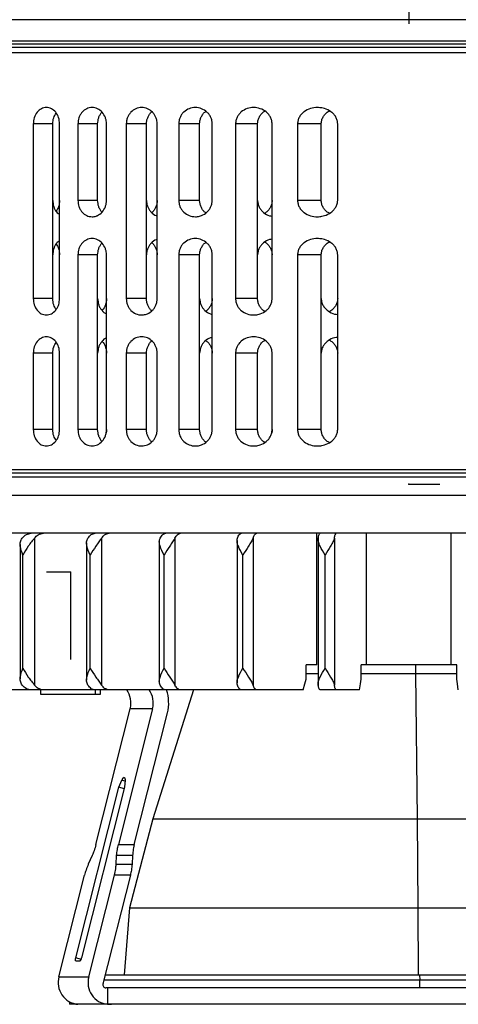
# Model space of a CAD drawing. Header units: millimetres. Extents: x -105 to 136, y -37 to 231.
# Tile 2 of 11: x 45 to 86, y -37 to 54. Entities that reach past the tile are written whole.
import ezdxf

# ---------------------------------------------------------------- set-up
doc = ezdxf.new("R2010")
doc.units = ezdxf.units.MM
doc.header["$PDSIZE"] = -1

msp = doc.modelspace()

# ---------------------------------------------------------------- linework, layer by layer
at = {"color": 7, "linetype": 'Continuous'}
for p, q in [((81.044, 61.323), (81.044, 53.297)), ((81.044, 61.323), (81.044, 53.297)), ((81.044, 11.123), (83.882, 11.123)), ((50.034, 3.073), (47.839, 3.073)), ((50.034, 3.073), (50.034, -4.953))]:
    msp.add_line(p, q, dxfattribs=at)
at = {"color": 7, "linetype": 'Continuous', "lineweight": 25}
for p, q in [((136.044, 53.673), (26.044, 53.673)), ((26.044, 51.723), (136.044, 51.723)), ((135.744, 51.423), (26.344, 51.423)), ((136.044, 50.623), (26.044, 50.623)), ((135.544, 51.123), (26.544, 51.123)), ((46.628, 44.123), (46.628, 28.123)), ((48.407, 44.123), (46.628, 44.123)), ((48.407, 28.123), (48.407, 44.123)), ((49.041, 28.123), (49.041, 44.123)), ((50.717, 44.123), (50.717, 37.123)), ((52.523, 44.123), (50.717, 44.123)), ((52.523, 37.123), (52.523, 44.123)), ((53.334, 37.123), (53.334, 44.123)), ((55.149, 44.123), (55.149, 28.123)), ((57.001, 44.123), (55.149, 44.123)), ((57.001, 28.123), (57.001, 44.123)), ((57.983, 28.123), (57.983, 44.123)), ((59.949, 44.123), (59.949, 37.123)), ((61.869, 44.123), (59.949, 44.123)), ((61.869, 37.123), (61.869, 44.123)), ((63.022, 37.123), (63.022, 44.123)), ((65.158, 44.123), (65.158, 28.123)), ((67.178, 44.123), (65.158, 44.123)), ((67.178, 28.123), (67.178, 44.123)), ((68.505, 28.123), (68.505, 44.123)), ((70.84, 44.123), (70.84, 37.123)), ((73.004, 44.123), (70.84, 44.123)), ((73.004, 37.123), (73.004, 44.123)), ((74.516, 37.123), (74.516, 44.123)), ((52.523, 37.123), (50.717, 37.123)), ((61.869, 37.123), (59.949, 37.123)), ((73.004, 37.123), (70.84, 37.123)), ((50.717, 32.123), (50.717, 16.123)), ((52.523, 32.123), (50.717, 32.123)), ((52.523, 16.123), (52.523, 32.123)), ((53.334, 16.123), (53.334, 32.123)), ((59.949, 32.123), (59.949, 16.123)), ((61.869, 32.123), (59.949, 32.123)), ((61.869, 16.123), (61.869, 32.123)), ((63.022, 16.123), (63.022, 32.123)), ((70.84, 32.123), (70.84, 16.123)), ((73.004, 32.123), (70.84, 32.123)), ((73.004, 16.123), (73.004, 32.123)), ((74.516, 16.123), (74.516, 32.123)), ((48.407, 28.123), (46.628, 28.123)), ((57.001, 28.123), (55.149, 28.123)), ((67.178, 28.123), (65.158, 28.123)), ((46.628, 23.123), (46.628, 16.123)), ((48.407, 23.123), (46.628, 23.123)), ((48.407, 16.123), (48.407, 23.123)), ((49.041, 16.123), (49.041, 23.123)), ((55.149, 23.123), (55.149, 16.123)), ((57.001, 23.123), (55.149, 23.123)), ((57.001, 16.123), (57.001, 23.123)), ((57.983, 16.123), (57.983, 23.123)), ((65.158, 23.123), (65.158, 16.123)), ((67.178, 23.123), (65.158, 23.123)), ((67.178, 16.123), (67.178, 23.123)), ((68.505, 16.123), (68.505, 23.123)), ((48.407, 16.123), (46.628, 16.123)), ((52.523, 16.123), (50.717, 16.123)), ((57.001, 16.123), (55.149, 16.123)), ((61.869, 16.123), (59.949, 16.123)), ((67.178, 16.123), (65.158, 16.123)), ((73.004, 16.123), (70.84, 16.123)), ((136.044, 12.443), (26.044, 12.443)), ((136.044, 11.749), (26.044, 11.749)), ((135.444, 12.123), (26.644, 12.123)), ((136.044, 10.087), (26.044, 10.087)), ((109.785, 6.623), (29.472, 6.623)), ((72.61, -5.427), (72.61, 6.623)), ((77.162, -5.427), (77.162, 6.623)), ((84.926, -5.427), (84.926, 6.623)), ((45.423, 5.593), (45.423, -6.696)), ((46.74, 6.18), (46.74, -7.284)), ((51.505, 5.733), (51.505, -6.837)), ((52.886, 6.18), (52.886, -7.284)), ((58.173, 5.862), (58.173, -6.966)), ((59.605, 6.18), (59.605, -7.284)), ((65.292, 5.968), (65.292, -7.072)), ((66.761, 6.18), (66.761, -7.284)), ((72.716, 6.183), (72.716, -7.286)), ((74.208, 6.18), (74.208, -7.284)), ((45.682, -5.727), (45.682, 4.623)), ((51.849, -5.727), (51.849, 4.623)), ((58.612, -5.727), (58.612, 4.623)), ((65.831, -5.727), (65.831, 4.623)), ((73.359, -5.727), (73.359, 4.623)), ((72.61, -5.427), (71.624, -5.427)), ((71.624, -6.727), (71.624, -5.427)), ((71.624, -6.227), (72.716, -6.227)), ((76.664, -6.727), (76.664, -5.427)), ((85.424, -5.427), (76.664, -5.427)), ((76.664, -6.227), (85.424, -6.227)), ((81.651, -5.427), (81.659, -6.227)), ((81.659, -6.227), (81.794, -19.548)), ((85.424, -6.727), (85.424, -5.427)), ((71.342, -7.727), (29.472, -7.727)), ((47.284, -7.727), (47.284, -8.127)), ((52.336, -8.127), (52.336, -7.727)), ((52.784, -8.127), (52.784, -7.727)), ((61.319, -7.727), (57.571, -19.548)), ((76.522, -7.727), (72.902, -7.727)), ((47.284, -8.127), (52.784, -8.127)), ((52.372, -21.891), (55.506, -9.445)), ((57.558, -9.445), (54.424, -21.891)), ((57.558, -9.445), (55.506, -9.445)), ((55.884, -21.891), (58.92, -9.833)), ((54.449, -16.633), (54.731, -16.004)), ((55.025, -16.088), (54.731, -16.004)), ((54.973, -15.765), (54.943, -15.756)), ((55.03, -16.004), (54.996, -16.633)), ((50.511, -32.271), (54.449, -16.633)), ((54.996, -16.633), (51.058, -32.271)), ((54.959, -16.779), (54.449, -16.633)), ((57.571, -19.548), (55.455, -27.693)), ((57.571, -19.548), (104.517, -19.548)), ((81.794, -19.548), (81.862, -27.693)), ((54.424, -21.891), (55.884, -21.891)), ((52.029, -22.891), (51.668, -23.695)), ((54.221, -23.695), (54.264, -22.891)), ((55.723, -22.891), (54.264, -22.891)), ((55.723, -22.891), (55.68, -23.695)), ((54.221, -23.695), (55.68, -23.695)), ((48.979, -34.009), (51.324, -24.695)), ((51.715, -34.009), (54.06, -24.695)), ((55.52, -24.695), (53.013, -34.649)), ((55.52, -24.695), (54.06, -24.695)), ((55.455, -27.693), (54.962, -33.827)), ((55.455, -27.693), (106.633, -27.693)), ((81.862, -27.693), (81.877, -33.827)), ((51.009, -32.413), (50.511, -32.271)), ((50.883, -32.56), (50.541, -32.56)), ((48.979, -34.009), (51.715, -34.009)), ((53.22, -33.827), (111.544, -33.827)), ((82.018, -33.827), (82.034, -34.327)), ((112.044, -34.327), (53.094, -34.327)), ((112.144, -35.027), (53.286, -35.027)), ((53.43, -35.027), (53.43, -36.524)), ((82.034, -35.027), (82.034, -34.327)), ((49.944, -36.311), (49.944, -36.527)), ((112.144, -36.527), (49.944, -36.527))]:
    msp.add_line(p, q, dxfattribs=at)
at = {"color": 7, "linetype": 'Continuous', "lineweight": 25, "flags": 128}
for points in [[(71.342, -7.727), (71.5, -7.167), (71.624, -6.727)], [(76.522, -7.727), (76.602, -7.167), (76.664, -6.727)], [(85.566, -7.727), (85.487, -7.167), (85.424, -6.727)], [(54.943, -15.756), (54.965, -15.76), (54.984, -15.773), (55, -15.794), (55.013, -15.823), (55.023, -15.859), (55.029, -15.901), (55.031, -15.95), (55.03, -16.004)], [(50.541, -32.56), (50.522, -32.555), (50.507, -32.538), (50.496, -32.512), (50.49, -32.476), (50.488, -32.432), (50.491, -32.382), (50.499, -32.327), (50.511, -32.271)]]:
    msp.add_lwpolyline(points, dxfattribs=at)
at = {"color": 7, "linetype": 'Continuous', "lineweight": 25}
for centre, radius, start, end in [((53.475, -8.926), 2.096, 345.68165, 34.89838), ((55.532, -8.925), 2.092, 345.63197, 34.94806), ((55.321, -8.927), 3.711, 345.8767, 18.87009), ((55.09, -16.096), 0.37, 113.34551, 165.61481), ((50.678, -32.238), 0.381, 302.41407, 355.16466), ((50.887, -34.55), 1.983, 164.16961, 264.42521), ((53.623, -34.55), 1.983, 164.16961, 264.42521), ((53.298, -34.731), 0.296, 164.02181, 267.56528)]:
    msp.add_arc(centre, radius, start, end, dxfattribs=at)
for points, knots in [([(49.041, 44.123), (49.023, 44.32), (48.985, 44.715), (48.698, 45.214), (48.295, 45.545), (47.821, 45.662), (47.351, 45.547), (46.955, 45.214), (46.681, 44.713), (46.645, 44.318), (46.628, 44.123)], [0, 0, 0, 0, 0.125072, 0.250049, 0.374993, 0.499934, 0.624833, 0.749953, 0.876229, 1, 1, 1, 1]), ([(48.407, 44.123), (48.422, 44.321), (48.45, 44.692), (48.633, 44.98), (48.718, 45.114)], [0, 0, 0, 0, 0.534638, 1, 1, 1, 1]), ([(53.334, 44.123), (53.329, 44.222), (53.318, 44.421), (53.211, 44.801), (52.96, 45.219), (52.52, 45.546), (52.012, 45.661), (51.507, 45.549), (51.144, 45.273), (50.928, 44.965), (50.763, 44.615), (50.735, 44.318), (50.717, 44.123)], [0, 0, 0, 0, 0.062127, 0.125544, 0.25036, 0.375183, 0.500009, 0.624829, 0.74968, 0.814341, 0.877657, 1, 1, 1, 1]), ([(52.523, 44.123), (52.541, 44.32), (52.568, 44.618), (52.74, 44.958), (52.84, 45.141), (52.917, 45.198), (52.922, 45.202)], [0, 0, 0, 0, 0.481334, 0.730538, 0.98514, 1, 1, 1, 1]), ([(57.983, 44.123), (57.977, 44.223), (57.966, 44.425), (57.876, 44.711), (57.738, 44.975), (57.494, 45.277), (57.095, 45.548), (56.553, 45.66), (56.012, 45.551), (55.621, 45.281), (55.384, 44.977), (55.251, 44.713), (55.165, 44.425), (55.154, 44.223), (55.149, 44.123)], [0, 0, 0, 0, 0.061985, 0.125386, 0.185893, 0.250672, 0.375401, 0.500134, 0.624805, 0.749433, 0.813386, 0.874734, 0.937778, 1, 1, 1, 1]), ([(57.001, 44.123), (57.006, 44.22), (57.017, 44.417), (57.1, 44.705), (57.239, 44.967), (57.364, 45.162), (57.465, 45.227), (57.485, 45.239)], [0, 0, 0, 0, 0.226352, 0.458372, 0.696894, 0.942686, 1, 1, 1, 1]), ([(63.022, 44.123), (63.015, 44.225), (63.003, 44.431), (62.902, 44.721), (62.748, 44.986), (62.481, 45.286), (62.05, 45.55), (61.472, 45.658), (60.896, 45.555), (60.473, 45.291), (60.212, 44.989), (60.064, 44.723), (59.967, 44.431), (59.955, 44.225), (59.949, 44.123)], [0, 0, 0, 0, 0.061845, 0.125367, 0.185654, 0.250673, 0.375503, 0.500313, 0.624971, 0.749498, 0.813724, 0.874709, 0.937904, 1, 1, 1, 1]), ([(61.869, 44.123), (61.875, 44.221), (61.887, 44.421), (61.981, 44.713), (62.136, 44.979), (62.286, 45.182), (62.407, 45.251), (62.438, 45.268)], [0, 0, 0, 0, 0.217878, 0.442476, 0.675298, 0.917693, 1, 1, 1, 1]), ([(68.505, 44.123), (68.497, 44.227), (68.483, 44.44), (68.368, 44.734), (68.194, 45.001), (67.898, 45.298), (67.431, 45.553), (66.817, 45.656), (66.205, 45.559), (65.745, 45.304), (65.456, 45.005), (65.289, 44.737), (65.179, 44.44), (65.165, 44.228), (65.158, 44.123)], [0, 0, 0, 0, 0.061601, 0.125325, 0.185271, 0.250699, 0.375703, 0.500593, 0.625194, 0.749571, 0.814102, 0.874611, 0.938051, 1, 1, 1, 1]), ([(67.178, 44.123), (67.185, 44.223), (67.198, 44.427), (67.305, 44.725), (67.481, 44.996), (67.656, 45.203), (67.795, 45.272), (67.833, 45.291)], [0, 0, 0, 0, 0.2121874, 0.4325193, 0.6635239, 0.9073976, 1, 1, 1, 1]), ([(74.516, 44.123), (74.507, 44.231), (74.49, 44.452), (74.355, 44.753), (74.156, 45.021), (73.824, 45.313), (73.443, 45.496), (73.019, 45.601), (72.584, 45.643), (72.013, 45.565), (71.511, 45.323), (71.186, 45.028), (70.993, 44.757), (70.865, 44.452), (70.848, 44.232), (70.84, 44.123)], [0, 0, 0, 0, 0.06114, 0.12515, 0.184594, 0.250613, 0.375633, 0.421887, 0.500804, 0.625295, 0.749339, 0.814667, 0.874889, 0.938487, 1, 1, 1, 1]), ([(73.004, 44.123), (73.013, 44.233), (73.031, 44.457), (73.166, 44.766), (73.37, 45.032), (73.564, 45.226), (73.711, 45.289), (73.751, 45.307)], [0, 0, 0, 0, 0.223028, 0.45452, 0.672571, 0.91051, 1, 1, 1, 1]), ([(48.407, 37.123), (48.425, 36.929), (48.462, 36.537), (48.705, 36.063), (48.942, 35.894), (49.041, 35.823)], [0, 0, 0, 0, 0.3625, 0.732417, 1, 1, 1, 1]), ([(49.041, 37.123), (49.025, 36.923), (48.996, 36.552), (48.806, 36.265), (48.718, 36.132)], [0, 0, 0, 0, 0.540185, 1, 1, 1, 1]), ([(50.717, 37.123), (50.735, 36.928), (50.763, 36.632), (50.928, 36.282), (51.144, 35.974), (51.506, 35.698), (51.965, 35.596), (52.289, 35.649), (52.446, 35.708), (52.649, 35.796), (52.957, 36.022), (53.211, 36.444), (53.318, 36.825), (53.329, 37.024), (53.334, 37.123)], [0, 0, 0, 0, 0.12219, 0.185426, 0.250005, 0.374821, 0.499742, 0.589785, 0.614294, 0.62139, 0.749697, 0.874314, 0.9378, 1, 1, 1, 1]), ([(52.921, 36.044), (52.917, 36.047), (52.84, 36.105), (52.741, 36.287), (52.568, 36.628), (52.541, 36.926), (52.523, 37.123)], [0, 0, 0, 0, 0.013904, 0.268755, 0.518201, 1, 1, 1, 1]), ([(57.001, 37.123), (57.006, 37.022), (57.017, 36.82), (57.105, 36.532), (57.24, 36.266), (57.482, 35.97), (57.741, 35.752), (57.951, 35.716), (57.983, 35.711)], [0, 0, 0, 0, 0.156796, 0.31576, 0.47011, 0.631225, 0.945265, 1, 1, 1, 1]), ([(57.983, 37.123), (57.977, 37.023), (57.965, 36.822), (57.877, 36.534), (57.735, 36.276), (57.608, 36.086), (57.505, 36.02), (57.484, 36.007)], [0, 0, 0, 0, 0.231838, 0.468969, 0.695282, 0.937566, 1, 1, 1, 1]), ([(59.949, 37.123), (59.955, 37.025), (59.966, 36.826), (60.058, 36.537), (60.206, 36.265), (60.471, 35.957), (60.898, 35.691), (61.406, 35.6), (61.79, 35.648), (62.16, 35.763), (62.485, 35.963), (62.758, 36.272), (62.91, 36.545), (63.004, 36.832), (63.016, 37.027), (63.022, 37.123)], [0, 0, 0, 0, 0.059567, 0.12092, 0.184424, 0.250411, 0.375186, 0.50009, 0.579824, 0.625185, 0.749675, 0.817136, 0.881073, 0.941876, 1, 1, 1, 1]), ([(62.438, 35.978), (62.407, 35.995), (62.288, 36.063), (62.142, 36.259), (61.986, 36.52), (61.888, 36.814), (61.876, 37.021), (61.869, 37.123)], [0, 0, 0, 0, 0.082439, 0.317873, 0.541003, 0.77262, 1, 1, 1, 1]), ([(67.178, 37.123), (67.185, 37.017), (67.2, 36.803), (67.314, 36.505), (67.487, 36.235), (67.786, 35.941), (68.139, 35.723), (68.425, 35.691), (68.505, 35.682)], [0, 0, 0, 0, 0.145904, 0.295612, 0.438402, 0.591263, 0.8861, 1, 1, 1, 1]), ([(68.505, 37.123), (68.497, 37.019), (68.482, 36.807), (68.368, 36.511), (68.192, 36.249), (68.018, 36.049), (67.877, 35.978), (67.833, 35.956)], [0, 0, 0, 0, 0.2197241, 0.4470176, 0.6608385, 0.8942072, 1, 1, 1, 1]), ([(70.84, 37.123), (70.848, 37.015), (70.865, 36.794), (70.993, 36.489), (71.186, 36.218), (71.512, 35.923), (72.015, 35.681), (72.588, 35.603), (73.022, 35.646), (73.445, 35.751), (73.825, 35.934), (74.156, 36.225), (74.355, 36.493), (74.49, 36.794), (74.507, 37.015), (74.516, 37.123)], [0, 0, 0, 0, 0.061528, 0.125152, 0.185283, 0.250522, 0.375307, 0.500095, 0.578532, 0.625031, 0.749626, 0.815466, 0.874783, 0.938824, 1, 1, 1, 1]), ([(73.751, 35.939), (73.711, 35.957), (73.564, 36.02), (73.371, 36.214), (73.166, 36.48), (73.031, 36.789), (73.013, 37.013), (73.004, 37.123)], [0, 0, 0, 0, 0.089011, 0.326716, 0.544631, 0.776552, 1, 1, 1, 1]), ([(49.041, 33.423), (48.942, 33.353), (48.705, 33.184), (48.462, 32.71), (48.425, 32.317), (48.407, 32.123)], [0, 0, 0, 0, 0.266945, 0.637178, 1, 1, 1, 1]), ([(53.334, 32.123), (53.329, 32.222), (53.318, 32.421), (53.211, 32.801), (52.96, 33.219), (52.52, 33.546), (52.012, 33.661), (51.507, 33.549), (51.144, 33.273), (50.928, 32.965), (50.763, 32.615), (50.735, 32.318), (50.717, 32.123)], [0, 0, 0, 0, 0.062127, 0.125544, 0.25036, 0.375183, 0.500009, 0.624829, 0.74968, 0.814341, 0.877657, 1, 1, 1, 1]), ([(57.983, 33.535), (57.951, 33.53), (57.741, 33.494), (57.482, 33.276), (57.24, 32.981), (57.105, 32.714), (57.017, 32.426), (57.006, 32.224), (57.001, 32.123)], [0, 0, 0, 0, 0.054806, 0.368595, 0.529702, 0.684091, 0.843119, 1, 1, 1, 1]), ([(63.022, 32.123), (63.015, 32.225), (63.003, 32.431), (62.902, 32.721), (62.748, 32.986), (62.481, 33.286), (62.05, 33.55), (61.472, 33.658), (60.896, 33.555), (60.473, 33.291), (60.212, 32.989), (60.064, 32.723), (59.967, 32.431), (59.955, 32.225), (59.949, 32.123)], [0, 0, 0, 0, 0.061845, 0.125367, 0.185654, 0.250673, 0.375503, 0.500313, 0.624971, 0.749498, 0.813724, 0.874709, 0.937904, 1, 1, 1, 1]), ([(68.505, 33.564), (68.424, 33.555), (68.139, 33.522), (67.787, 33.306), (67.488, 33.012), (67.314, 32.742), (67.2, 32.443), (67.185, 32.229), (67.178, 32.123)], [0, 0, 0, 0, 0.114653, 0.407889, 0.560996, 0.704031, 0.853914, 1, 1, 1, 1]), ([(74.516, 32.123), (74.507, 32.231), (74.49, 32.452), (74.355, 32.753), (74.156, 33.021), (73.824, 33.313), (73.443, 33.496), (73.019, 33.601), (72.584, 33.643), (72.013, 33.565), (71.511, 33.323), (71.186, 33.028), (70.993, 32.757), (70.865, 32.452), (70.848, 32.232), (70.84, 32.123)], [0, 0, 0, 0, 0.06114, 0.12515, 0.184594, 0.250613, 0.375633, 0.421887, 0.500804, 0.625295, 0.749339, 0.814667, 0.874889, 0.938487, 1, 1, 1, 1]), ([(48.718, 33.114), (48.806, 32.982), (48.996, 32.694), (49.025, 32.324), (49.041, 32.123)], [0, 0, 0, 0, 0.459357, 1, 1, 1, 1]), ([(52.523, 32.123), (52.541, 32.32), (52.568, 32.618), (52.74, 32.958), (52.84, 33.141), (52.917, 33.198), (52.922, 33.202)], [0, 0, 0, 0, 0.481334, 0.730538, 0.98514, 1, 1, 1, 1]), ([(57.484, 33.239), (57.505, 33.226), (57.608, 33.16), (57.735, 32.97), (57.877, 32.712), (57.965, 32.425), (57.977, 32.223), (57.983, 32.123)], [0, 0, 0, 0, 0.0624304, 0.3046127, 0.530904, 0.768083, 1, 1, 1, 1]), ([(61.869, 32.123), (61.875, 32.221), (61.887, 32.421), (61.981, 32.713), (62.136, 32.979), (62.286, 33.182), (62.407, 33.251), (62.438, 33.268)], [0, 0, 0, 0, 0.217878, 0.442476, 0.675298, 0.917693, 1, 1, 1, 1]), ([(67.833, 33.291), (67.877, 33.269), (68.018, 33.198), (68.192, 32.998), (68.368, 32.736), (68.482, 32.439), (68.497, 32.227), (68.505, 32.123)], [0, 0, 0, 0, 0.105618, 0.339071, 0.553017, 0.780278, 1, 1, 1, 1]), ([(73.004, 32.123), (73.013, 32.233), (73.031, 32.457), (73.166, 32.766), (73.37, 33.032), (73.564, 33.226), (73.711, 33.289), (73.751, 33.307)], [0, 0, 0, 0, 0.2230285, 0.4545201, 0.6725712, 0.9105101, 1, 1, 1, 1]), ([(46.628, 28.123), (46.645, 27.928), (46.681, 27.534), (46.955, 27.033), (47.35, 26.7), (47.82, 26.584), (48.293, 26.701), (48.638, 26.981), (48.845, 27.293), (48.999, 27.644), (49.025, 27.934), (49.041, 28.123)], [0, 0, 0, 0, 0.123551, 0.249605, 0.374482, 0.49947, 0.624457, 0.749325, 0.816208, 0.880343, 1, 1, 1, 1]), ([(48.722, 27.125), (48.635, 27.261), (48.45, 27.552), (48.422, 27.925), (48.407, 28.123)], [0, 0, 0, 0, 0.468831, 1, 1, 1, 1]), ([(52.523, 28.123), (52.542, 27.928), (52.57, 27.632), (52.736, 27.279), (52.957, 26.981), (53.167, 26.77), (53.333, 26.733), (53.334, 26.733)], [0, 0, 0, 0, 0.325864, 0.494586, 0.66697, 0.999457, 1, 1, 1, 1]), ([(53.334, 28.123), (53.329, 28.024), (53.319, 27.824), (53.207, 27.452), (53.075, 27.158), (52.927, 27.048), (52.922, 27.044)], [0, 0, 0, 0, 0.243759, 0.49258, 0.982305, 1, 1, 1, 1]), ([(55.149, 28.123), (55.154, 28.026), (55.164, 27.83), (55.247, 27.544), (55.38, 27.275), (55.619, 26.967), (56.012, 26.695), (56.493, 26.599), (56.854, 26.649), (57.199, 26.769), (57.495, 26.969), (57.738, 27.271), (57.876, 27.535), (57.965, 27.821), (57.977, 28.023), (57.983, 28.123)], [0, 0, 0, 0, 0.060162, 0.121806, 0.185131, 0.250321, 0.375078, 0.499867, 0.582113, 0.62499, 0.74951, 0.814135, 0.874523, 0.937967, 1, 1, 1, 1]), ([(57.484, 27.007), (57.465, 27.019), (57.366, 27.083), (57.243, 27.272), (57.104, 27.531), (57.017, 27.821), (57.006, 28.023), (57.001, 28.123)], [0, 0, 0, 0, 0.056863, 0.297687, 0.528475, 0.765835, 1, 1, 1, 1]), ([(61.869, 28.123), (61.876, 28.02), (61.888, 27.813), (61.987, 27.521), (62.139, 27.253), (62.407, 26.957), (62.713, 26.737), (62.964, 26.702), (63.022, 26.694)], [0, 0, 0, 0, 0.150372, 0.303571, 0.451152, 0.606929, 0.90914, 1, 1, 1, 1]), ([(63.022, 28.123), (63.015, 28.021), (63.002, 27.816), (62.903, 27.524), (62.746, 27.264), (62.595, 27.067), (62.472, 26.997), (62.438, 26.978)], [0, 0, 0, 0, 0.224352, 0.454786, 0.673487, 0.90935, 1, 1, 1, 1]), ([(65.158, 28.123), (65.165, 28.018), (65.179, 27.807), (65.289, 27.51), (65.456, 27.241), (65.747, 26.941), (66.209, 26.686), (66.747, 26.601), (67.156, 26.647), (67.55, 26.758), (67.9, 26.95), (68.195, 27.246), (68.368, 27.512), (68.483, 27.807), (68.497, 28.019), (68.505, 28.123)], [0, 0, 0, 0, 0.061819, 0.12513, 0.185817, 0.250573, 0.375491, 0.500325, 0.578996, 0.625401, 0.749852, 0.814966, 0.874668, 0.938392, 1, 1, 1, 1]), ([(67.833, 26.956), (67.795, 26.975), (67.66, 27.042), (67.49, 27.24), (67.313, 27.504), (67.2, 27.804), (67.185, 28.018), (67.178, 28.123)], [0, 0, 0, 0, 0.092618, 0.327515, 0.54697, 0.776379, 1, 1, 1, 1]), ([(73.004, 28.123), (73.012, 28.02), (73.028, 27.81), (73.153, 27.507), (73.353, 27.223), (73.701, 26.923), (74.105, 26.712), (74.421, 26.682), (74.516, 26.673)], [0, 0, 0, 0, 0.133506, 0.27362, 0.422993, 0.583813, 0.874881, 1, 1, 1, 1]), ([(74.516, 28.123), (74.507, 28.015), (74.49, 27.795), (74.356, 27.492), (74.154, 27.229), (73.956, 27.031), (73.8, 26.962), (73.751, 26.94)], [0, 0, 0, 0, 0.217222, 0.444633, 0.65583, 0.890376, 1, 1, 1, 1]), ([(49.041, 23.123), (49.023, 23.32), (48.985, 23.715), (48.698, 24.214), (48.295, 24.545), (47.821, 24.662), (47.351, 24.547), (46.955, 24.214), (46.681, 23.713), (46.645, 23.318), (46.628, 23.123)], [0, 0, 0, 0, 0.1250715, 0.250049, 0.3749929, 0.4999338, 0.6248327, 0.7499528, 0.8762291, 1, 1, 1, 1]), ([(53.334, 24.513), (53.334, 24.513), (53.168, 24.477), (52.957, 24.265), (52.736, 23.968), (52.57, 23.615), (52.542, 23.318), (52.523, 23.123)], [0, 0, 0, 0, 0.0000783, 0.3326516, 0.5051315, 0.6739487, 1, 1, 1, 1]), ([(57.983, 23.123), (57.977, 23.223), (57.966, 23.425), (57.876, 23.711), (57.738, 23.975), (57.494, 24.277), (57.095, 24.548), (56.553, 24.66), (56.012, 24.551), (55.621, 24.281), (55.384, 23.977), (55.251, 23.713), (55.165, 23.425), (55.154, 23.223), (55.149, 23.123)], [0, 0, 0, 0, 0.061985, 0.1253857, 0.185893, 0.2506718, 0.3754006, 0.5001339, 0.6248045, 0.7494329, 0.8133864, 0.874734, 0.9377782, 1, 1, 1, 1]), ([(63.022, 24.552), (62.963, 24.544), (62.712, 24.509), (62.407, 24.289), (62.139, 23.993), (61.987, 23.726), (61.888, 23.433), (61.876, 23.226), (61.869, 23.123)], [0, 0, 0, 0, 0.091712, 0.393144, 0.548758, 0.696237, 0.849524, 1, 1, 1, 1]), ([(68.505, 23.123), (68.497, 23.227), (68.483, 23.44), (68.368, 23.734), (68.194, 24.001), (67.898, 24.298), (67.431, 24.553), (66.817, 24.656), (66.205, 24.559), (65.745, 24.304), (65.456, 24.005), (65.289, 23.737), (65.179, 23.44), (65.165, 23.228), (65.158, 23.123)], [0, 0, 0, 0, 0.061601, 0.125325, 0.185271, 0.250699, 0.375703, 0.500593, 0.625194, 0.749571, 0.814102, 0.874611, 0.938051, 1, 1, 1, 1]), ([(74.516, 24.573), (74.421, 24.564), (74.105, 24.534), (73.708, 24.327), (73.369, 24.038), (73.167, 23.766), (73.031, 23.458), (73.013, 23.233), (73.004, 23.123)], [0, 0, 0, 0, 0.12505, 0.415624, 0.568015, 0.707715, 0.856582, 1, 1, 1, 1]), ([(48.407, 23.123), (48.422, 23.321), (48.45, 23.692), (48.633, 23.98), (48.718, 24.114)], [0, 0, 0, 0, 0.534638, 1, 1, 1, 1]), ([(52.921, 24.202), (52.927, 24.198), (53.075, 24.089), (53.207, 23.795), (53.319, 23.422), (53.329, 23.222), (53.334, 23.123)], [0, 0, 0, 0, 0.017352, 0.50723, 0.75613, 1, 1, 1, 1]), ([(57.001, 23.123), (57.006, 23.22), (57.017, 23.417), (57.1, 23.705), (57.239, 23.967), (57.364, 24.162), (57.465, 24.227), (57.485, 24.239)], [0, 0, 0, 0, 0.226352, 0.458372, 0.696894, 0.942686, 1, 1, 1, 1]), ([(62.438, 24.268), (62.472, 24.249), (62.595, 24.179), (62.746, 23.982), (62.903, 23.722), (63.002, 23.431), (63.015, 23.225), (63.022, 23.123)], [0, 0, 0, 0, 0.091119, 0.326601, 0.545043, 0.77555, 1, 1, 1, 1]), ([(67.178, 23.123), (67.185, 23.223), (67.198, 23.427), (67.305, 23.725), (67.481, 23.996), (67.656, 24.203), (67.795, 24.272), (67.833, 24.291)], [0, 0, 0, 0, 0.212187, 0.432519, 0.663524, 0.907398, 1, 1, 1, 1]), ([(73.751, 24.307), (73.8, 24.285), (73.954, 24.216), (74.152, 24.019), (74.355, 23.756), (74.489, 23.453), (74.507, 23.231), (74.516, 23.123)], [0, 0, 0, 0, 0.107939, 0.342522, 0.553794, 0.782025, 1, 1, 1, 1]), ([(46.628, 16.123), (46.645, 15.928), (46.681, 15.533), (46.955, 15.033), (47.35, 14.7), (47.82, 14.584), (48.294, 14.701), (48.698, 15.032), (48.985, 15.531), (49.023, 15.926), (49.041, 16.123)], [0, 0, 0, 0, 0.123744, 0.250001, 0.374908, 0.499828, 0.624793, 0.749826, 0.874872, 1, 1, 1, 1]), ([(48.718, 15.133), (48.633, 15.266), (48.45, 15.554), (48.422, 15.925), (48.407, 16.123)], [0, 0, 0, 0, 0.464397, 1, 1, 1, 1]), ([(50.717, 16.123), (50.735, 15.928), (50.763, 15.632), (50.928, 15.281), (51.144, 14.974), (51.507, 14.697), (52.012, 14.585), (52.52, 14.7), (52.96, 15.027), (53.211, 15.445), (53.318, 15.825), (53.329, 16.024), (53.334, 16.123)], [0, 0, 0, 0, 0.122337, 0.185654, 0.250318, 0.375097, 0.499908, 0.62474, 0.749581, 0.874422, 0.937852, 1, 1, 1, 1]), ([(52.921, 15.044), (52.918, 15.047), (52.84, 15.105), (52.741, 15.287), (52.568, 15.627), (52.541, 15.926), (52.523, 16.123)], [0, 0, 0, 0, 0.013297, 0.268316, 0.517919, 1, 1, 1, 1]), ([(53.334, 16.123), (53.334, 16.023), (53.333, 15.923), (53.308, 15.829), (53.308, 15.829)], [0, 0, 0, 0, 0.999744, 1, 1, 1, 1]), ([(55.149, 16.123), (55.154, 16.023), (55.165, 15.821), (55.251, 15.533), (55.384, 15.269), (55.621, 14.965), (56.013, 14.694), (56.553, 14.586), (57.096, 14.698), (57.494, 14.969), (57.738, 15.271), (57.876, 15.535), (57.966, 15.821), (57.977, 16.023), (57.983, 16.123)], [0, 0, 0, 0, 0.0622689, 0.125372, 0.1866862, 0.2506258, 0.3753033, 0.5000323, 0.624734, 0.7493625, 0.8141043, 0.8745981, 0.9380024, 1, 1, 1, 1]), ([(57.484, 15.007), (57.466, 15.019), (57.367, 15.083), (57.244, 15.272), (57.104, 15.53), (57.017, 15.82), (57.006, 16.023), (57.001, 16.123)], [0, 0, 0, 0, 0.056315, 0.297103, 0.527848, 0.765528, 1, 1, 1, 1]), ([(59.949, 16.123), (59.955, 16.025), (59.966, 15.826), (60.058, 15.537), (60.206, 15.265), (60.471, 14.957), (60.898, 14.691), (61.406, 14.6), (61.79, 14.648), (62.16, 14.763), (62.485, 14.963), (62.758, 15.272), (62.91, 15.545), (63.004, 15.832), (63.016, 16.027), (63.022, 16.123)], [0, 0, 0, 0, 0.0595673, 0.1209197, 0.1844238, 0.2504107, 0.3751865, 0.5000903, 0.5798242, 0.6251854, 0.7496749, 0.8171365, 0.8810728, 0.9418756, 1, 1, 1, 1]), ([(62.438, 14.978), (62.407, 14.995), (62.288, 15.063), (62.142, 15.259), (61.986, 15.52), (61.888, 15.814), (61.876, 16.021), (61.869, 16.123)], [0, 0, 0, 0, 0.082477, 0.317901, 0.541022, 0.772629, 1, 1, 1, 1]), ([(65.158, 16.123), (65.165, 16.018), (65.179, 15.807), (65.289, 15.51), (65.456, 15.241), (65.747, 14.941), (66.209, 14.686), (66.747, 14.601), (67.156, 14.647), (67.55, 14.758), (67.9, 14.95), (68.195, 15.246), (68.368, 15.512), (68.483, 15.807), (68.497, 16.019), (68.505, 16.123)], [0, 0, 0, 0, 0.061819, 0.12513, 0.185817, 0.250573, 0.375491, 0.500325, 0.578996, 0.625401, 0.749852, 0.814966, 0.874668, 0.938392, 1, 1, 1, 1]), ([(67.833, 14.956), (67.795, 14.975), (67.66, 15.042), (67.49, 15.24), (67.313, 15.504), (67.2, 15.804), (67.185, 16.018), (67.178, 16.123)], [0, 0, 0, 0, 0.0926183, 0.3275145, 0.5469705, 0.7763792, 1, 1, 1, 1]), ([(68.505, 16.123), (68.504, 16.017), (68.504, 15.91), (68.468, 15.813), (68.468, 15.813)], [0, 0, 0, 0, 0.999782, 1, 1, 1, 1]), ([(70.84, 16.123), (70.848, 16.015), (70.865, 15.794), (70.993, 15.489), (71.186, 15.218), (71.512, 14.923), (72.015, 14.681), (72.588, 14.603), (73.022, 14.646), (73.445, 14.751), (73.825, 14.934), (74.156, 15.225), (74.355, 15.493), (74.49, 15.794), (74.507, 16.015), (74.516, 16.123)], [0, 0, 0, 0, 0.061528, 0.125152, 0.185283, 0.250522, 0.375307, 0.500095, 0.578532, 0.625031, 0.749626, 0.815466, 0.874783, 0.938824, 1, 1, 1, 1]), ([(73.751, 14.939), (73.711, 14.957), (73.564, 15.02), (73.371, 15.214), (73.166, 15.48), (73.031, 15.789), (73.013, 16.013), (73.004, 16.123)], [0, 0, 0, 0, 0.089006, 0.326713, 0.544628, 0.776551, 1, 1, 1, 1]), ([(45.606, 6.18), (45.731, 6.308), (45.98, 6.563), (46.279, 6.603), (46.428, 6.623)], [0, 0, 0, 0, 0.5, 1, 1, 1, 1]), ([(46.74, 6.18), (46.848, 6.293), (47.094, 6.552), (47.394, 6.598), (47.562, 6.623)], [0, 0, 0, 0, 0.43833, 1, 1, 1, 1]), ([(51.624, 6.18), (51.727, 6.308), (51.933, 6.563), (52.179, 6.603), (52.303, 6.623)], [0, 0, 0, 0, 0.5, 1, 1, 1, 1]), ([(52.886, 6.18), (52.975, 6.293), (53.179, 6.552), (53.426, 6.598), (53.565, 6.623)], [0, 0, 0, 0, 0.43833, 1, 1, 1, 1]), ([(58.241, 6.18), (58.32, 6.308), (58.478, 6.563), (58.668, 6.603), (58.763, 6.623)], [0, 0, 0, 0, 0.5000001, 1, 1, 1, 1]), ([(59.605, 6.18), (59.674, 6.293), (59.831, 6.552), (60.02, 6.598), (60.127, 6.623)], [0, 0, 0, 0, 0.43833, 1, 1, 1, 1]), ([(65.322, 6.18), (65.376, 6.308), (65.483, 6.563), (65.612, 6.603), (65.676, 6.623)], [0, 0, 0, 0, 0.5, 1, 1, 1, 1]), ([(66.761, 6.18), (66.808, 6.293), (66.914, 6.552), (67.043, 6.598), (67.115, 6.623)], [0, 0, 0, 0, 0.4383299, 1, 1, 1, 1]), ([(72.723, 6.18), (72.751, 6.308), (72.805, 6.563), (72.87, 6.603), (72.902, 6.623)], [0, 0, 0, 0, 0.5, 1, 1, 1, 1]), ([(74.208, 6.18), (74.232, 6.293), (74.285, 6.552), (74.35, 6.598), (74.387, 6.623)], [0, 0, 0, 0, 0.43833, 1, 1, 1, 1]), ([(45.682, 4.623), (45.574, 4.901), (45.413, 5.318), (45.414, 5.845), (45.542, 6.068), (45.606, 6.18)], [0, 0, 0, 0, 0.498883, 0.749389, 1, 1, 1, 1]), ([(46.74, 6.18), (46.647, 6.068), (46.463, 5.845), (46.058, 5.318), (45.832, 4.901), (45.682, 4.623)], [0, 0, 0, 0, 0.250861, 0.501307, 1, 1, 1, 1]), ([(51.849, 4.623), (51.724, 4.901), (51.535, 5.318), (51.478, 5.845), (51.575, 6.068), (51.624, 6.18)], [0, 0, 0, 0, 0.498883, 0.749389, 1, 1, 1, 1]), ([(52.886, 6.18), (52.806, 6.068), (52.646, 5.845), (52.253, 5.318), (52.011, 4.901), (51.849, 4.623)], [0, 0, 0, 0, 0.250861, 0.501307, 1, 1, 1, 1]), ([(58.612, 4.623), (58.47, 4.901), (58.258, 5.318), (58.143, 5.845), (58.208, 6.068), (58.241, 6.18)], [0, 0, 0, 0, 0.4988829, 0.7493889, 1, 1, 1, 1]), ([(59.605, 6.18), (59.539, 6.068), (59.406, 5.845), (59.034, 5.318), (58.78, 4.901), (58.612, 4.623)], [0, 0, 0, 0, 0.2508613, 0.5013074, 1, 1, 1, 1]), ([(65.831, 4.623), (65.676, 4.901), (65.444, 5.318), (65.275, 5.845), (65.306, 6.068), (65.322, 6.18)], [0, 0, 0, 0, 0.498883, 0.749389, 1, 1, 1, 1]), ([(66.761, 6.18), (66.71, 6.068), (66.607, 5.845), (66.263, 5.318), (66.003, 4.901), (65.831, 4.623)], [0, 0, 0, 0, 0.2508614, 0.5013074, 1, 1, 1, 1]), ([(73.359, 4.623), (73.195, 4.901), (72.948, 5.318), (72.728, 5.845), (72.725, 6.068), (72.723, 6.18)], [0, 0, 0, 0, 0.498883, 0.749389, 1, 1, 1, 1]), ([(74.208, 6.18), (74.173, 6.068), (74.102, 5.845), (73.793, 5.318), (73.532, 4.901), (73.359, 4.623)], [0, 0, 0, 0, 0.250861, 0.501307, 1, 1, 1, 1]), ([(45.606, -7.284), (45.542, -7.172), (45.414, -6.949), (45.413, -6.422), (45.574, -6.005), (45.682, -5.727)], [0, 0, 0, 0, 0.250861, 0.501307, 1, 1, 1, 1]), ([(45.682, -5.727), (45.832, -6.005), (46.058, -6.422), (46.463, -6.949), (46.647, -7.172), (46.74, -7.284)], [0, 0, 0, 0, 0.498883, 0.749389, 1, 1, 1, 1]), ([(51.624, -7.284), (51.575, -7.172), (51.477, -6.949), (51.535, -6.422), (51.724, -6.005), (51.849, -5.727)], [0, 0, 0, 0, 0.2508611, 0.5013073, 1, 1, 1, 1]), ([(51.849, -5.727), (52.011, -6.005), (52.253, -6.422), (52.646, -6.949), (52.806, -7.172), (52.886, -7.284)], [0, 0, 0, 0, 0.4988829, 0.7493889, 1, 1, 1, 1]), ([(58.241, -7.284), (58.208, -7.172), (58.143, -6.949), (58.258, -6.422), (58.47, -6.005), (58.612, -5.727)], [0, 0, 0, 0, 0.250861, 0.501307, 1, 1, 1, 1]), ([(58.612, -5.727), (58.78, -6.005), (59.034, -6.422), (59.406, -6.949), (59.539, -7.172), (59.605, -7.284)], [0, 0, 0, 0, 0.498883, 0.749389, 1, 1, 1, 1]), ([(65.322, -7.284), (65.306, -7.172), (65.275, -6.949), (65.444, -6.422), (65.676, -6.005), (65.831, -5.727)], [0, 0, 0, 0, 0.2508614, 0.5013074, 1, 1, 1, 1]), ([(65.831, -5.727), (66.003, -6.005), (66.263, -6.422), (66.607, -6.949), (66.71, -7.172), (66.761, -7.284)], [0, 0, 0, 0, 0.498883, 0.749389, 1, 1, 1, 1]), ([(72.723, -7.284), (72.725, -7.172), (72.728, -6.949), (72.949, -6.422), (73.195, -6.005), (73.359, -5.727)], [0, 0, 0, 0, 0.2508614, 0.5013074, 1, 1, 1, 1]), ([(73.359, -5.727), (73.533, -6.005), (73.793, -6.422), (74.102, -6.949), (74.173, -7.172), (74.208, -7.284)], [0, 0, 0, 0, 0.498883, 0.749389, 1, 1, 1, 1]), ([(46.428, -7.727), (46.279, -7.707), (45.98, -7.667), (45.731, -7.412), (45.606, -7.284)], [0, 0, 0, 0, 0.49896, 1, 1, 1, 1]), ([(47.562, -7.727), (47.394, -7.701), (47.094, -7.656), (46.848, -7.397), (46.74, -7.284)], [0, 0, 0, 0, 0.56167, 1, 1, 1, 1]), ([(52.303, -7.727), (52.18, -7.707), (51.933, -7.667), (51.727, -7.412), (51.624, -7.284)], [0, 0, 0, 0, 0.49896, 1, 1, 1, 1]), ([(53.565, -7.727), (53.426, -7.701), (53.179, -7.656), (52.975, -7.397), (52.886, -7.284)], [0, 0, 0, 0, 0.56167, 1, 1, 1, 1]), ([(58.763, -7.727), (58.668, -7.707), (58.478, -7.667), (58.32, -7.412), (58.241, -7.284)], [0, 0, 0, 0, 0.49896, 1, 1, 1, 1]), ([(60.127, -7.727), (60.02, -7.701), (59.831, -7.656), (59.674, -7.397), (59.605, -7.284)], [0, 0, 0, 0, 0.56167, 1, 1, 1, 1]), ([(65.676, -7.727), (65.612, -7.707), (65.483, -7.667), (65.376, -7.412), (65.322, -7.284)], [0, 0, 0, 0, 0.49896, 1, 1, 1, 1]), ([(67.115, -7.727), (67.043, -7.701), (66.914, -7.656), (66.808, -7.397), (66.761, -7.284)], [0, 0, 0, 0, 0.56167, 1, 1, 1, 1]), ([(72.902, -7.727), (72.87, -7.707), (72.805, -7.667), (72.751, -7.412), (72.723, -7.284)], [0, 0, 0, 0, 0.49896, 1, 1, 1, 1]), ([(74.387, -7.727), (74.35, -7.701), (74.285, -7.656), (74.232, -7.397), (74.208, -7.284)], [0, 0, 0, 0, 0.56167, 1, 1, 1, 1]), ([(52.372, -21.891), (52.318, -22.087), (52.221, -22.438), (52.087, -22.753), (52.029, -22.891)], [0, 0, 0, 0, 0.561132, 1, 1, 1, 1]), ([(54.264, -22.891), (54.28, -22.713), (54.308, -22.395), (54.389, -22.045), (54.424, -21.891)], [0, 0, 0, 0, 0.558986, 1, 1, 1, 1]), ([(55.884, -21.891), (55.839, -22.087), (55.76, -22.438), (55.735, -22.753), (55.723, -22.891)], [0, 0, 0, 0, 0.561132, 1, 1, 1, 1]), ([(51.668, -23.695), (51.594, -23.873), (51.461, -24.191), (51.366, -24.541), (51.324, -24.695)], [0, 0, 0, 0, 0.558986, 1, 1, 1, 1]), ([(54.06, -24.695), (54.105, -24.498), (54.184, -24.148), (54.209, -23.833), (54.221, -23.695)], [0, 0, 0, 0, 0.561132, 1, 1, 1, 1]), ([(55.68, -23.695), (55.664, -23.873), (55.636, -24.191), (55.555, -24.541), (55.52, -24.695)], [0, 0, 0, 0, 0.558986, 1, 1, 1, 1]), ([(50.538, -36.527), (50.566, -36.527), (50.616, -36.526), (50.67, -36.525), (50.694, -36.524)], [0, 0, 0, 0, 0.56, 1, 1, 1, 1]), ([(53.43, -36.524), (53.496, -36.525), (53.613, -36.527), (53.734, -36.527), (53.787, -36.527)], [0, 0, 0, 0, 0.56, 1, 1, 1, 1])]:
    msp.add_open_spline(points, degree=3, knots=knots, dxfattribs=at)
at = {"color": 7, "linetype": 'Continuous'}
for p in [(81.044, 11.123), (50.034, 3.073)]:
    msp.add_point(p, dxfattribs=at)

doc.saveas('drawing.dxf')
